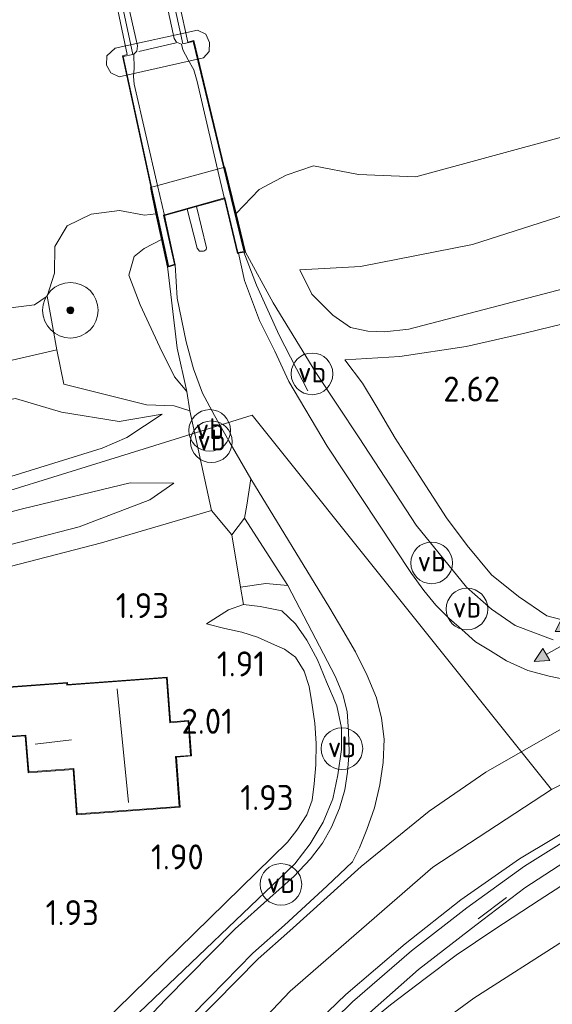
# Model space of a CAD drawing. Extents: x 130905 to 137824, y 412333 to 417928.
# Tile 36 of 256: x 131965 to 132003, y 413211 to 413282. Entities that reach past the tile are written whole.
import ezdxf
from ezdxf.enums import TextEntityAlignment as Align

# ---------------------------------------------------------------- set-up
doc = ezdxf.new("R2010")
doc.units = 0
for name, color, linetype, lineweight in [('B-ME-BV-LEUNING-G', 210, 'BV-LEUNING', 18), ('B-ME-GR-BOOM-S', 90, 'Continuous', 25), ('B-ME-GR-GRAS-GV', 60, 'Continuous', 13), ('B-ME-GR-MOERAS-GV', 120, 'Continuous', 13), ('B-ME-GW-OPHOGING_KRUIN-G', 90, 'Continuous', 18), ('B-ME-GW-TALUD_KRUIN-G', 90, 'Continuous', 18), ('B-ME-GW-TALUD_TEEN-G', 90, 'Continuous', 18), ('B-ME-IE-MEUBILAIR_WEGMEUBILAIR-G', 7, 'Continuous', 18), ('B-ME-IE-MEUBILAIR_WEGMEUBILAIR-S', 7, 'Continuous', 25), ('B-ME-IE-MEUBILAIR_WEGMEUBILAIR_VERKEERSBORD-S', 7, 'Continuous', 25), ('B-ME-IE-TERREINAFSCHEIDING_KUNSTMATIG_HEKWERK-G', 20, 'IE-TERREINAFSCHEIDING-KUNSTMATIG', 18), ('B-ME-KG-KADASTRAAL_DAKRAND-G', 170, 'Continuous', 18), ('B-ME-KG-KADASTRAAL_NOK-G', 10, 'Continuous', 18), ('B-ME-KW-KUNSTWERK_BRUG-GV', 170, 'Continuous', 18), ('B-ME-KW-KUNSTWERK_LANDHOOFD-GV', 170, 'Continuous', 18), ('B-ME-KW-KUNSTWERK_PIJLER-GV', 170, 'Continuous', 18), ('B-ME-KW-VOEGOVERGANG-G', 170, 'Continuous', 18), ('B-ME-OB-OEVERVOORZIENING-G', 7, 'Continuous', 18), ('B-ME-OG-BEBOUWING_WONINGBOUW-GV', 7, 'Continuous', 18), ('B-ME-OG-TERREIN_GROEN_TUIN-GV', 7, 'Continuous', 18), ('B-ME-OG-WATER_KANAAL-GV', 120, 'Continuous', 18), ('B-ME-VH-VERHARDING_ASFALT-GV', 252, 'Continuous', 18), ('B-ME-VH-VERHARDING_STRAATBAKSTEEN-GV', 252, 'Continuous', 18), ('B-ME-VH-VERHARDING_TEGEL-GV', 252, 'Continuous', 18), ('X-XX-AL-HOOGTELABEL-S', 7, 'Continuous', 25)]:
    doc.layers.add(name, color=color, linetype=linetype, lineweight=lineweight)
doc.styles.add('NLCS-ISO', font='NLCS-ISO.ttf')
doc.styles.add('NLCS-ISO-ANNOTATIVE-T18', font='NLCS-ISO.ttf', dxfattribs={"height": 1.8})
doc.linetypes.add('BV-LEUNING', pattern='A,1,[69,NLCS.SHX,S=0.2,R=0,X=0,Y=0],1', length=2)
doc.linetypes.add('IE-TERREINAFSCHEIDING-KUNSTMATIG', pattern='A,4,[82,NLCS.SHX,S=0.75,R=90,X=0,Y=0],4,-2', length=10)

# ---------------------------------------------------------------- blocks, each defined once
blk = doc.blocks.new('SAL-HOOGTELABEL-SO')
at = {"color": 0, "linetype": 'ByBlock', "lineweight": -2, "style": 'NLCS-ISO-ANNOTATIVE-T18'}
blk.add_attdef('HOOGTE', text='', height=1.8, dxfattribs=at).set_placement((2.788, 0), align=Align.RIGHT)
blk = doc.blocks.new('SGR-BOOM_01-SO')
at = {"linetype": 'ByBlock', "lineweight": 18}
h = blk.add_hatch(color=0, dxfattribs=at)
h.dxf.hatch_style = 1
edge = h.paths.add_edge_path()
edge.add_arc((0, 0), 0.25, 0, 360)
at = {"color": 0, "linetype": 'ByBlock', "lineweight": 18}
for radius in [2, 0.25]:
    blk.add_circle((0, 0), radius, dxfattribs=at)
blk = doc.blocks.new('SIE-WEG_VERKEERSBORD_WEGWIJZER-SO')
at = {"linetype": 'ByBlock', "lineweight": 18}
h = blk.add_hatch(color=0, dxfattribs=at)
h.dxf.hatch_style = 1
h.paths.add_polyline_path([(0.5, 1), (0, 2), (-0.5, 1)])
h = blk.add_hatch(color=0, dxfattribs=at)
h.dxf.hatch_style = 1
h.paths.add_polyline_path([(-1.384, -0.222), (-2, -1.155), (-0.884, -1.088)])
h = blk.add_hatch(color=0, dxfattribs=at)
h.dxf.hatch_style = 1
h.paths.add_polyline_path([(1.384, -0.222), (2, -1.155), (0.884, -1.088)])
at = {"color": 0, "linetype": 'ByBlock', "lineweight": 18}
for points in [[(0.5, 1), (0, 2), (-0.5, 1)], [(-1.384, -0.222), (-2, -1.155), (-0.884, -1.088)], [(1.384, -0.222), (2, -1.155), (0.884, -1.088)]]:
    blk.add_lwpolyline(points, close=True, dxfattribs=at)
for points in [[(0, 1), (0, 0)], [(-1.134, -0.655), (0, 0)], [(1.134, -0.655), (0, 0)]]:
    blk.add_lwpolyline(points, dxfattribs=at)
blk = doc.blocks.new('SIE-WEG_PAAL_VERKEERSBORD-SO')
at = {"color": 0, "linetype": 'ByBlock', "lineweight": 18}
blk.add_circle((0, 0), 1.5, dxfattribs=at)
at = {"color": 0, "linetype": 'ByBlock', "lineweight": 18, "style": 'NLCS-ISO'}
blk.add_text('vb', height=1.5, dxfattribs=at).set_placement((0, 0.132), align=Align.MIDDLE_CENTER)

msp = doc.modelspace()

# ---------------------------------------------------------------- linework, layer by layer
at = {"layer": 'B-ME-BV-LEUNING-G'}
for points in [[(131981.237, 413265.567, 3.198), (131977.599, 413280.65, 3.558), (131976.85, 413280.474, 3.283), (131974.877, 413289.45, 3.649), (131976.892, 413289.828, 3.636), (131976.712, 413290.86, 3.546), (131976.64, 413290.949, 3.546), (131975.801, 413291.693, 3.546), (131975.16, 413293.006, 3.472), (131975.074, 413293.195, 3.423), (131972.294, 413304.753, 3.116)], [(131967.263, 413303.736, 3.116), (131969.336, 413294.047, 3.361), (131969.792, 413291.916, 3.414), (131969.867, 413291.266, 3.432), (131969.696, 413290.525, 3.462), (131969.347, 413289.627, 3.58), (131969.305, 413289.435, 3.612), (131969.497, 413288.283, 3.64), (131971.298, 413288.64, 3.509), (131971.927, 413285.909, 3.628), (131973.254, 413279.718, 3.69), (131972.562, 413279.577, 3.702), (131975.828, 413264.519, 3.294)]]:
    msp.add_polyline3d(points, dxfattribs=at)
at = {"layer": 'B-ME-GR-GRAS-GV'}
for points in [[(132003.522, 413237.562, 3.269), (132000.774, 413238.589, 3.208), (131999.092, 413239.772, 2.967), (131997.278, 413241.363, 3.115), (131993.658, 413245.827, 2.994), (131989.561, 413252.117, 3.143), (131986.433, 413256.811, 3.144), (131983.364, 413261.826, 2.952), (131981.36, 413265.486, 3.254), (131980.697, 413268.27, 0.7), (131982.35, 413269.99, 0.7), (131984.287, 413271.017, 0.7), (131986.273, 413271.701, 0.7), (131989.504, 413271.059, 0.7), (131993.635, 413270.898, 0.7), (132004.385, 413273.833, 0.7)], [(132017.666, 413272.409, 1.746), (131997.707, 413266.032, 1.646), (131989.637, 413264.435, 1.714), (131985.273, 413264.206, 2.064), (131986.153, 413262.456, 2.059), (131987.655, 413260.947, 2.022), (131988.922, 413260.062, 2.042), (131990.167, 413259.791, 2.096), (131991.37, 413259.742, 2.067), (131993.135, 413259.945, 1.926), (132016.755, 413266.103, 1.764)], [(132004.385, 413234.719, 3.177), (132003.224, 413234.962, 3.131), (132001.69, 413235.349, 3.121), (132000.167, 413236.067, 3.096), (131999.009, 413236.785, 3.129), (131997.934, 413237.432, 3.07), (131996.945, 413238.317, 3.09), (131996.014, 413239.121, 3.066), (131995.083, 413240.07, 3.099), (131994.216, 413241.115, 3.049), (131993.321, 413242.344, 3.134), (131987.244, 413251.511, 3.06), (131984.488, 413256.162, 3.018), (131983.468, 413258.357, 2.99), (131982.366, 413260.554, 3.072), (131981.285, 413263.444, 3.1), (131980.866, 413265.401, 3.196), (131981.25, 413265.467, 3.198), (131981.36, 413265.486, 3.254), (131983.364, 413261.826, 2.952), (131986.433, 413256.811, 3.144), (131989.561, 413252.117, 3.143), (131993.658, 413245.827, 2.994), (131997.278, 413241.363, 3.115), (131999.092, 413239.772, 2.967), (132000.774, 413238.589, 3.208), (132003.522, 413237.562, 3.269)], [(132016.262, 413263.255, 2.644), (132001.47, 413259.651, 2.638), (131997.256, 413258.687, 2.484), (131992.476, 413257.956, 2.471), (131988.527, 413257.729, 2.509), (131989.786, 413256.037, 2.65), (131990.781, 413254.416, 2.523), (131992.154, 413252.091, 2.628), (131993.657, 413249.727, 2.594), (131995.848, 413246.344, 2.673), (131997.337, 413244.363, 2.545), (131999.076, 413242.257, 2.59), (132001.019, 413240.697, 2.63), (132003.067, 413239.308, 2.69), (132005.074, 413238.776, 2.769)], [(131884.415, 413240.024, 0.969), (131907.885, 413245.209, 1.027), (131915.395, 413246.842, 1.028), (131929.37, 413249.882, 1.029), (131958.942, 413256.397, 0.937), (131967.777, 413258.447, 0.975), (131968.284, 413255.973, 1.058), (131974.249, 413254.498, 2.216), (131976.232, 413254.425, 3.241), (131977.349, 413254.045, 3.32), (131978.91, 413246.888, 2.806), (131971.001, 413244.553, 2.498), (131963.096, 413242.518, 2.206), (131954.416, 413240.315, 2.158), (131954.561, 413239.708, 2.158), (131955.002, 413236.276, 2.094), (131951.055, 413235.817, 2.062), (131943.188, 413234.713, 1.624), (131925.422, 413231.599, 1.331), (131895.149, 413225.693, 1.448)], [(131893.468, 413239.813, 1.201), (131917.275, 413244.635, 1.176), (131939.309, 413249.157, 1.376), (131957.713, 413253.491, 1.438), (131964.802, 413254.943, 1.251), (131968.107, 413253.966, 1.526), (131972.262, 413253.276, 2.088), (131975.363, 413253.807, 2.788), (131972.828, 413252.134, 2.801), (131971.044, 413251.378, 2.901), (131963.042, 413248.887, 2.851), (131937.234, 413243.199, 3.057), (131909.894, 413237.377, 3.172), (131879.68, 413231.477, 3.165)], [(131879.68, 413231.477, 3.165), (131909.894, 413237.377, 3.172), (131937.234, 413243.199, 3.057), (131963.042, 413248.887, 2.851), (131971.044, 413251.378, 2.901), (131972.828, 413252.134, 2.801), (131975.363, 413253.807, 2.788), (131972.262, 413253.276, 2.088), (131968.107, 413253.966, 1.526), (131964.802, 413254.943, 1.251), (131957.713, 413253.491, 1.438), (131939.309, 413249.157, 1.376), (131917.275, 413244.635, 1.176), (131893.468, 413239.813, 1.201)], [(131886.81, 413227.889, 1.523), (131915.357, 413233.517, 1.65), (131932.776, 413237.16, 1.737), (131944.938, 413239.709, 1.834), (131951.571, 413241.356, 1.959), (131953.163, 413241.744, 2.019), (131955.838, 413242.314, 2.11), (131957.93, 413242.788, 2.129), (131962.311, 413243.89, 2.312), (131969.397, 413245.708, 2.375), (131974.48, 413247.651, 2.587), (131976.195, 413248.854, 2.912), (131973.063, 413248.877, 2.894), (131965.307, 413246.989, 2.982), (131954.053, 413244.1, 3.002), (131941.456, 413242.098, 3.059), (131927.603, 413239.336, 3.24), (131915.414, 413236.518, 3.406), (131899.956, 413233.579, 3.384)], [(131899.956, 413233.579, 3.384), (131915.414, 413236.518, 3.406), (131927.603, 413239.336, 3.24), (131941.456, 413242.098, 3.059), (131954.053, 413244.1, 3.002), (131965.307, 413246.989, 2.982), (131973.063, 413248.877, 2.894), (131976.195, 413248.854, 2.912), (131974.48, 413247.651, 2.587), (131969.397, 413245.708, 2.375), (131962.311, 413243.89, 2.312), (131957.93, 413242.788, 2.129), (131955.838, 413242.314, 2.11), (131953.163, 413241.744, 2.019), (131951.571, 413241.356, 1.959), (131944.938, 413239.709, 1.834), (131932.776, 413237.16, 1.737), (131915.357, 413233.517, 1.65), (131886.81, 413227.889, 1.523)], [(131973.702, 413210.741, 2.615), (131984.915, 413221.45, 2.819), (131986.019, 413222.877, 2.825), (131986.964, 413224.453, 2.862), (131987.647, 413226.128, 2.851), (131988.009, 413227.84, 2.91), (131988.275, 413229.668, 2.905), (131988.274, 413231.231, 2.901), (131987.932, 413232.827, 2.928), (131987.198, 413234.555, 2.958), (131986.541, 413236.12, 3.002), (131985.794, 413237.551, 2.918), (131984.978, 413238.73, 2.922), (131983.991, 413239.654, 2.821), (131982.431, 413239.963, 2.709), (131981.213, 413240.104, 2.627), (131980.996, 413241.363, 2.658), (131982.823, 413241.627, 2.79), (131984.419, 413241.482, 2.966), (131986.144, 413238.16, 3.021), (131987.823, 413234.952, 3.039), (131988.364, 413233.635, 3.039), (131988.682, 413232.411, 3.039), (131988.791, 413230.975, 3.037), (131988.826, 413229.501, 3.021), (131988.7, 413228.043, 3.009), (131988.523, 413226.776, 2.993), (131988.128, 413225.439, 2.945), (131987.567, 413224.073, 2.929), (131986.912, 413222.925, 2.887), (131986.049, 413221.8, 2.847), (131984.843, 413220.523, 2.825), (131983.147, 413219.016, 2.817), (131980.626, 413216.754, 2.763), (131975.621, 413211.688, 2.645), (131969.592, 413205.34, 2.443)], [(131970.981, 413209.864, 1.797), (131984.399, 413223.002, 1.849), (131985.07, 413223.862, 1.851), (131985.792, 413224.979, 1.851), (131986.179, 413226.014, 1.851), (131986.323, 413227.19, 1.851), (131986.443, 413228.578, 1.851), (131986.459, 413230.095, 1.851), (131986.354, 413231.577, 1.853), (131986.155, 413233.045, 1.851), (131985.948, 413234.21, 1.851), (131985.595, 413235.321, 1.853), (131984.974, 413236.319, 1.853), (131984.169, 413236.892, 1.887), (131983.232, 413237.316, 1.963), (131982.228, 413237.769, 2.065), (131981.096, 413238.119, 2.121), (131979.886, 413238.384, 2.111), (131978.567, 413238.73, 2.073), (131980.136, 413239.721, 2.45), (131981.213, 413240.104, 2.627), (131982.431, 413239.963, 2.709), (131983.991, 413239.654, 2.821), (131984.978, 413238.73, 2.922), (131985.794, 413237.551, 2.918), (131986.541, 413236.12, 3.002), (131987.198, 413234.555, 2.958), (131987.932, 413232.827, 2.928), (131988.274, 413231.231, 2.901), (131988.275, 413229.668, 2.905), (131988.009, 413227.84, 2.91), (131987.647, 413226.128, 2.851), (131986.964, 413224.453, 2.862), (131986.019, 413222.877, 2.825), (131984.915, 413221.45, 2.819), (131973.702, 413210.741, 2.615)]]:
    msp.add_polyline3d(points, dxfattribs=at)
for points in [[(131993.135, 413259.945, 1.926), (131991.37, 413259.742, 2.067), (131990.167, 413259.791, 2.096), (131988.922, 413260.062, 2.042), (131987.655, 413260.947, 2.022), (131986.153, 413262.456, 2.059), (131985.273, 413264.206, 2.064), (131989.637, 413264.435, 1.714), (131997.707, 413266.032, 1.646), (132017.666, 413272.409, 1.746), (132016.755, 413266.103, 1.764)], [(131972.282, 413268.474, 0.7), (131974.097, 413268.148, 0.7), (131974.913, 413268.227, 0.7), (131975.317, 413266.383, 1.617), (131974.069, 413265.74, 1.617), (131973.349, 413265.175, 1.617), (131972.976, 413263.816, 1.617), (131973.781, 413261.689, 1.779), (131975.191, 413258.636, 2.017), (131976.247, 413256.514, 2.517), (131977.14, 413255.437, 3.317), (131977.349, 413254.045, 3.32), (131976.232, 413254.425, 3.241), (131974.249, 413254.498, 2.216), (131968.284, 413255.973, 1.058), (131967.777, 413258.447, 0.975), (131967.086, 413262.304, 0.7), (131967.624, 413263.966, 0.7), (131967.645, 413265.89, 0.7), (131968.521, 413267.374, 0.7), (131970.26, 413268.223, 0.7)], [(131976.458, 413258.567, 3.369), (131977.14, 413255.437, 3.317), (131976.247, 413256.514, 2.517), (131975.191, 413258.636, 2.017), (131973.781, 413261.689, 1.779), (131972.976, 413263.816, 1.617), (131973.349, 413265.175, 1.617), (131974.069, 413265.74, 1.617), (131975.317, 413266.383, 1.617), (131975.754, 413264.389, 3.294), (131975.783, 413264.264, 3.279)], [(131981.283, 413246.32, 2.814), (131980.38, 413245.124, 2.638), (131978.91, 413246.888, 2.806), (131977.349, 413254.045, 3.32), (131977.14, 413255.437, 3.317), (131976.458, 413258.567, 3.369), (131975.783, 413264.264, 3.279), (131975.754, 413264.389, 3.294), (131976.312, 413264.576, 3.284), (131976.445, 413262.161, 3.23), (131977.102, 413259.011, 3.214), (131977.628, 413257.088, 3.21), (131978.263, 413255.318, 3.214), (131979.125, 413253.712, 3.222), (131980.176, 413251.899, 3.226), (131981.747, 413249.149, 3.113), (131981.466, 413247.256, 2.951)], [(132006.952, 413239.102, 2.748), (132005.074, 413238.776, 2.769), (132003.067, 413239.308, 2.69), (132001.019, 413240.697, 2.63), (131999.076, 413242.257, 2.59), (131997.337, 413244.363, 2.545), (131995.848, 413246.344, 2.673), (131993.657, 413249.727, 2.594), (131992.154, 413252.091, 2.628), (131990.781, 413254.416, 2.523), (131989.786, 413256.037, 2.65), (131988.527, 413257.729, 2.509), (131992.476, 413257.956, 2.471), (131997.256, 413258.687, 2.484), (132001.47, 413259.651, 2.638), (132016.262, 413263.255, 2.644), (132012.801, 413240.312, 2.855), (132009.082, 413239.602, 2.757)], [(131979.682, 413200.474, 2.604), (131977.882, 413200.086, 2.501), (131980.952, 413203.507, 2.578), (131985.289, 413207.797, 2.603), (131989.078, 413211.519, 2.728), (131993.312, 413215.169, 2.778), (131997.294, 413218.279, 2.879), (132001.457, 413221.277, 3.052), (132006.264, 413224.273, 3.103), (132010.654, 413226.553, 3.23), (132010.443, 413224.897, 3.328), (132007.777, 413223.411, 3.352), (132004.367, 413221.59, 3.33), (132001.488, 413219.714, 3.294), (131997.942, 413217.02, 3.19), (131993.83, 413213.824, 2.97), (131988.412, 413209.057, 2.822), (131984.018, 413204.932, 2.764), (131981.032, 413201.862, 2.649)], [(131985.536, 413205.683, 2.716), (131981.366, 413201.646, 2.632), (131981.032, 413201.862, 2.649), (131984.018, 413204.932, 2.764), (131988.412, 413209.057, 2.822), (131993.83, 413213.824, 2.97), (131997.942, 413217.02, 3.19), (132001.488, 413219.714, 3.294), (132004.367, 413221.59, 3.33), (132007.777, 413223.411, 3.352), (132010.443, 413224.897, 3.328), (132010.183, 413223.486, 3.186), (132006.039, 413221.11, 3.12), (132002.512, 413218.835, 3.09), (131999.33, 413216.733, 3.026), (131996.546, 413214.871, 2.952), (131994.295, 413213.188, 2.876), (131991.812, 413211.295, 2.786), (131989.951, 413209.782, 2.756), (131987.773, 413207.904, 2.74)], [(131985.753, 413201.744, 1.654), (131982.084, 413200.991, 2.368), (131981.366, 413201.646, 2.632), (131985.536, 413205.683, 2.716), (131987.773, 413207.904, 2.74), (131989.951, 413209.782, 2.756), (131991.812, 413211.295, 2.786), (131994.295, 413213.188, 2.876), (131996.546, 413214.871, 2.952), (131999.33, 413216.733, 3.026), (132002.512, 413218.835, 3.09), (132006.039, 413221.11, 3.12), (132010.183, 413223.486, 3.186), (132009.541, 413218.791, 1.573), (132004.256, 413215.908, 1.598), (131997.8, 413211.768, 1.648), (131992.211, 413207.656, 1.648), (131988.521, 413204.591, 1.711)], [(131993.49, 413203.448, 1.554), (131985.753, 413201.744, 1.654), (131988.521, 413204.591, 1.711), (131992.211, 413207.656, 1.648), (131997.8, 413211.768, 1.648), (132004.256, 413215.908, 1.598), (132009.541, 413218.791, 1.573), (132007.417, 413205.407, 1.528)]]:
    msp.add_polyline3d(points, close=True, dxfattribs=at)
at = {"layer": 'B-ME-GR-MOERAS-GV'}
msp.add_polyline3d([(131967.086, 413262.304, 0.7), (131967.777, 413258.447, 0.975), (131958.942, 413256.397, 0.937), (131929.37, 413249.882, 1.029), (131915.395, 413246.842, 1.028), (131915.332, 413248.708, 0.7), (131918.064, 413249.66, 0.7), (131921.491, 413251.109, 0.7), (131923.688, 413252.062, 0.7), (131926.82, 413253.062, 0.7), (131931.017, 413253.833, 0.7), (131945.293, 413256.576, 0.7), (131948.083, 413257.526, 0.7), (131950.077, 413258.609, 0.7), (131951.654, 413259.325, 0.7), (131953.363, 413259.879, 0.7), (131954.761, 413259.722, 0.7), (131959.986, 413260.229, 0.7), (131961.528, 413261.102, 0.7), (131966.161, 413261.698, 0.7)], close=True, dxfattribs=at)
at = {"layer": 'B-ME-GW-OPHOGING_KRUIN-G'}
for points in [[(132003.399, 413226.785, 3.303), (131981.845, 413253.751, 3.226), (131972.994, 413250.98, 3.178), (131958.869, 413246.621, 2.91), (131937.079, 413242.184, 3.162), (131915.106, 413237.457, 3.269), (131890.132, 413232.511, 3.278), (131860.26, 413226.506, 3.163), (131825.322, 413219.495, 3.212), (131802.252, 413215.004, 3.204), (131794.159, 413212.8, 3.332), (131756.312, 413207.868, 2.614), (131719.818, 413201.558, 2.614), (131684.307, 413195.965, 2.572), (131653.877, 413191.629, 2.556)], [(131971.79, 413198.774, 2.508), (131984.574, 413212.272, 2.793), (131994.859, 413221.198, 3.105), (132003.399, 413226.785, 3.303), (132011.263, 413230.791, 3.467)]]:
    msp.add_polyline3d(points, dxfattribs=at)
at = {"layer": 'B-ME-GW-TALUD_KRUIN-G'}
for points in [[(132017.666, 413272.409, 1.746), (131997.707, 413266.032, 1.646), (131989.637, 413264.435, 1.714), (131985.273, 413264.206, 2.064)], [(131981.36, 413265.486, 3.254), (131983.364, 413261.826, 2.952), (131986.433, 413256.811, 3.144), (131989.561, 413252.117, 3.143), (131993.658, 413245.827, 2.994), (131997.278, 413241.363, 3.115), (131999.092, 413239.772, 2.967), (132000.774, 413238.589, 3.208), (132003.522, 413237.562, 3.269)], [(131977.14, 413255.437, 3.317), (131976.458, 413258.567, 3.369), (131975.783, 413264.264, 3.279), (131975.754, 413264.389, 3.294)], [(132016.262, 413263.255, 2.644), (132001.47, 413259.651, 2.638), (131997.256, 413258.687, 2.484), (131992.476, 413257.956, 2.471), (131988.527, 413257.729, 2.509)], [(131975.363, 413253.807, 2.788), (131972.828, 413252.134, 2.801), (131971.044, 413251.378, 2.901), (131963.042, 413248.887, 2.851), (131937.234, 413243.199, 3.057), (131909.894, 413237.377, 3.172), (131879.68, 413231.477, 3.165), (131844.701, 413224.165, 3.104), (131821.412, 413219.653, 3.069), (131802.171, 413215.984, 3.037), (131796.285, 413214.533, 2.983), (131788.7, 413213.319, 3.055), (131780.596, 413212.635, 2.673), (131768.154, 413211.09, 2.563), (131737.487, 413205.816, 2.561), (131706.299, 413200.689, 2.563), (131680.675, 413196.997, 2.567), (131654.015, 413192.763, 2.555)], [(131797.701, 413212.597, 3.26), (131800.327, 413213.778, 3.26), (131802.336, 413214.201, 3.047), (131825.622, 413218.644, 3.076), (131854.849, 413224.583, 3.328), (131881.392, 413229.954, 3.346), (131899.956, 413233.579, 3.384), (131915.414, 413236.518, 3.406), (131927.603, 413239.336, 3.24), (131941.456, 413242.098, 3.059), (131954.053, 413244.1, 3.002), (131965.307, 413246.989, 2.982), (131973.063, 413248.877, 2.894), (131976.195, 413248.854, 2.912)], [(131978.567, 413238.73, 2.073), (131980.136, 413239.721, 2.45), (131981.213, 413240.104, 2.627), (131982.431, 413239.963, 2.709), (131983.991, 413239.654, 2.821), (131984.978, 413238.73, 2.922), (131985.794, 413237.551, 2.918), (131986.541, 413236.12, 3.002), (131987.198, 413234.555, 2.958), (131987.932, 413232.827, 2.928), (131988.274, 413231.231, 2.901), (131988.275, 413229.668, 2.905), (131988.009, 413227.84, 2.91), (131987.647, 413226.128, 2.851), (131986.964, 413224.453, 2.862), (131986.019, 413222.877, 2.825), (131984.915, 413221.45, 2.819), (131973.702, 413210.741, 2.615)], [(132010.183, 413223.486, 3.186), (132006.039, 413221.11, 3.12), (132002.512, 413218.835, 3.09), (131999.33, 413216.733, 3.026), (131996.546, 413214.871, 2.952), (131994.295, 413213.188, 2.876), (131991.812, 413211.295, 2.786), (131989.951, 413209.782, 2.756), (131987.773, 413207.904, 2.74), (131985.536, 413205.683, 2.716), (131981.366, 413201.646, 2.632), (131980.422, 413200.633, 2.604)]]:
    msp.add_polyline3d(points, dxfattribs=at)
at = {"layer": 'B-ME-GW-TALUD_TEEN-G'}
for points in [[(131975.317, 413266.383, 1.617), (131974.069, 413265.74, 1.617), (131973.349, 413265.175, 1.617), (131972.976, 413263.816, 1.617), (131973.781, 413261.689, 1.779), (131975.191, 413258.636, 2.017), (131976.247, 413256.514, 2.517), (131977.14, 413255.437, 3.317)], [(131985.273, 413264.206, 2.064), (131986.153, 413262.456, 2.059), (131987.655, 413260.947, 2.022), (131988.922, 413260.062, 2.042), (131990.167, 413259.791, 2.096), (131991.37, 413259.742, 2.067), (131993.135, 413259.945, 1.926), (132016.755, 413266.103, 1.764)], [(132012.801, 413240.312, 2.855), (132009.082, 413239.602, 2.757), (132006.952, 413239.102, 2.748), (132005.074, 413238.776, 2.769), (132003.067, 413239.308, 2.69), (132001.019, 413240.697, 2.63), (131999.076, 413242.257, 2.59), (131997.337, 413244.363, 2.545), (131995.848, 413246.344, 2.673), (131993.657, 413249.727, 2.594), (131992.154, 413252.091, 2.628), (131990.781, 413254.416, 2.523), (131989.786, 413256.037, 2.65), (131988.527, 413257.729, 2.509)], [(131975.363, 413253.807, 2.788), (131972.262, 413253.276, 2.088), (131968.107, 413253.966, 1.526), (131964.802, 413254.943, 1.251), (131957.713, 413253.491, 1.438), (131939.309, 413249.157, 1.376), (131917.275, 413244.635, 1.176), (131893.468, 413239.813, 1.201), (131867.997, 413234.46, 1.251), (131842.769, 413229.306, 1.238), (131815.07, 413223.777, 1.263), (131799.846, 413221.42, 1.338), (131797.915, 413221.462, 1.263), (131795.632, 413222.302, 1.113), (131793.032, 413223.696, 0.7)], [(131976.195, 413248.854, 2.912), (131974.48, 413247.651, 2.587), (131969.397, 413245.708, 2.375), (131962.311, 413243.89, 2.312), (131957.93, 413242.788, 2.129)], [(131970.981, 413209.864, 1.797), (131984.399, 413223.002, 1.849), (131985.07, 413223.862, 1.851), (131985.792, 413224.979, 1.851), (131986.179, 413226.014, 1.851), (131986.323, 413227.19, 1.851), (131986.443, 413228.578, 1.851), (131986.459, 413230.095, 1.851), (131986.354, 413231.577, 1.853), (131986.155, 413233.045, 1.851), (131985.948, 413234.21, 1.851), (131985.595, 413235.321, 1.853), (131984.974, 413236.319, 1.853), (131984.169, 413236.892, 1.887), (131983.232, 413237.316, 1.963), (131982.228, 413237.769, 2.065), (131981.096, 413238.119, 2.121), (131979.886, 413238.384, 2.111), (131978.567, 413238.73, 2.073)], [(131985.753, 413201.744, 1.654), (131988.521, 413204.591, 1.711), (131992.211, 413207.656, 1.648), (131997.8, 413211.768, 1.648), (132004.256, 413215.908, 1.598), (132009.541, 413218.791, 1.573)]]:
    msp.add_polyline3d(points, dxfattribs=at)
at = {"layer": 'B-ME-IE-MEUBILAIR_WEGMEUBILAIR-G'}
msp.add_polyline3d([(132000.165, 413219.011, 2.922), (131998.118, 413217.493, 2.926)], dxfattribs=at)
at = {"layer": 'B-ME-IE-TERREINAFSCHEIDING_KUNSTMATIG_HEKWERK-G'}
for points in [[(131985.844, 413255.488, 3.328), (131983.783, 413259.507, 3.324), (131982.168, 413263.106, 3.316), (131981.25, 413265.467, 3.198)], [(131663.66, 413200.245, 1.595), (131678.706, 413202.363, 1.315), (131699.68, 413205.576, 1.121), (131716.481, 413208.401, 1.085), (131736.419, 413211.766, 1.095), (131756.629, 413215.268, 1.101), (131777.153, 413219.111, 1.109), (131792.657, 413222.046, 1.027), (131793.032, 413223.696, 0.7), (131793.056, 413225.13, 0.7), (131793.252, 413227.307, 0.7), (131796.092, 413227.902, 0.7), (131797.66, 413224.693, 0.7), (131797.693, 413224.631, 0.73), (131798.849, 413223.055, 1.229), (131817.666, 413226.788, 1.05), (131836.38, 413230.535, 1.066), (131860.777, 413235.431, 0.996), (131884.415, 413240.024, 0.969), (131907.885, 413245.209, 1.027), (131915.395, 413246.842, 1.028), (131929.37, 413249.882, 1.029), (131958.942, 413256.397, 0.937), (131967.777, 413258.447, 0.975)], [(131977.349, 413254.045, 3.32), (131976.232, 413254.425, 3.241), (131974.249, 413254.498, 2.216), (131968.284, 413255.973, 1.058), (131967.777, 413258.447, 0.975)], [(131977.349, 413254.045, 3.32), (131977.14, 413255.437, 3.317)], [(131977.349, 413254.045, 3.32), (131978.91, 413246.888, 2.806), (131971.001, 413244.553, 2.498), (131963.096, 413242.518, 2.206), (131954.416, 413240.315, 2.158), (131950.026, 413239.757, 2.037), (131944.996, 413239.286, 1.909)], [(131979.682, 413200.474, 2.604), (131981.032, 413201.862, 2.649), (131984.018, 413204.932, 2.764), (131988.412, 413209.057, 2.822), (131993.83, 413213.824, 2.97), (131997.942, 413217.02, 3.19), (132001.488, 413219.714, 3.294), (132004.367, 413221.59, 3.33), (132007.777, 413223.411, 3.352), (132010.443, 413224.897, 3.328)]]:
    msp.add_polyline3d(points, dxfattribs=at)
at = {"layer": 'B-ME-KG-KADASTRAAL_DAKRAND-G'}
msp.add_polyline3d([(131975.916, 413231.602, 6.212), (131977.237, 413231.702, 4.412), (131977.418, 413229.252, 4.338), (131976.334, 413229.172, 6.162), (131976.6, 413225.579, 6.112), (131969.255, 413225.034, 6.075), (131969.014, 413228.299, 6.312), (131965.754, 413228.064, 4.7), (131965.554, 413230.713, 5.525), (131961.829, 413230.437, 6.462), (131962.016, 413227.911, 6.538), (131957.164, 413227.548, 6.45), (131956.729, 413233.408, 6.45), (131961.41, 413233.753, 6.588), (131961.398, 413233.915, 4.737), (131968.493, 413234.441, 4.775), (131968.504, 413234.295, 6.425), (131975.675, 413234.826, 6.425)], close=True, dxfattribs=at)
at = {"layer": 'B-ME-KG-KADASTRAAL_NOK-G'}
for points in [[(131972.949, 413225.866, 9.173), (131972.133, 413234.053, 9.169)], [(131968.836, 413230.376, 6.021), (131966.212, 413230.062, 6.021)]]:
    msp.add_polyline3d(points, dxfattribs=at)
at = {"layer": 'B-ME-KW-KUNSTWERK_BRUG-GV'}
msp.add_polyline3d([(131976.008, 413286.087, 3.528), (131977.219, 413280.607, 3.558), (131977.636, 413280.711, 3.558), (131981.298, 413265.526, 3.198), (131980.821, 413265.444, 3.196), (131979.883, 413269.379, 3.198), (131975.471, 413268.153, 3.2), (131976.253, 413264.609, 3.284), (131975.791, 413264.454, 3.294), (131972.503, 413279.613, 3.702), (131972.852, 413279.705, 3.702), (131971.568, 413285.781, 3.628)], dxfattribs=at)
at = {"layer": 'B-ME-KW-KUNSTWERK_LANDHOOFD-GV'}
msp.add_polyline3d([(131979.889, 413271.589, 0.7), (131980.697, 413268.27, 0.7), (131981.36, 413265.486, 3.254), (131981.25, 413265.467, 3.198), (131980.866, 413265.401, 3.196), (131980.783, 413265.387, 3.196), (131979.847, 413269.317, 3.198), (131977.846, 413268.761, 3.199), (131977.177, 413268.575, 3.199), (131975.53, 413268.118, 3.2), (131976.312, 413264.576, 3.284), (131975.754, 413264.389, 3.294), (131975.317, 413266.383, 1.617), (131974.913, 413268.227, 0.7), (131974.524, 413270.128, 0.7)], close=True, dxfattribs=at)
at = {"layer": 'B-ME-KW-KUNSTWERK_PIJLER-GV'}
msp.add_polyline3d([(131978.339, 413279.478, 0.7), (131972.272, 413278.099, 0.7), (131971.669, 413278.38, 0.7), (131971.369, 413278.951, 0.7), (131971.372, 413279.612, 0.7), (131971.971, 413280.172, 0.7), (131977.907, 413281.46, 0.7), (131978.514, 413281.178, 0.7), (131978.763, 413280.582, 0.7), (131978.76, 413279.93, 0.7)], close=True, dxfattribs=at)
at = {"layer": 'B-ME-KW-VOEGOVERGANG-G'}
for points in [[(131973.674, 413279.926, 3.387), (131976.371, 413280.554, 3.374)], [(131979.847, 413269.317, 3.198), (131977.846, 413268.761, 3.199), (131977.177, 413268.575, 3.199), (131975.53, 413268.118, 3.2)]]:
    msp.add_polyline3d(points, dxfattribs=at)
at = {"layer": 'B-ME-OB-OEVERVOORZIENING-G'}
msp.add_polyline3d([(131972.272, 413278.099, 0.7), (131971.669, 413278.38, 0.7), (131971.369, 413278.951, 0.7), (131971.372, 413279.612, 0.7), (131971.971, 413280.172, 0.7), (131977.907, 413281.46, 0.7), (131978.514, 413281.178, 0.7), (131978.763, 413280.582, 0.7), (131978.76, 413279.93, 0.7), (131978.339, 413279.478, 0.7)], close=True, dxfattribs=at)
msp.add_polyline3d([(132018.478, 413277.717, 0.7), (132012.216, 413276.151, 0.7), (132004.385, 413273.833, 0.7), (131993.635, 413270.898, 0.7), (131989.504, 413271.059, 0.7), (131986.273, 413271.701, 0.7), (131984.287, 413271.017, 0.7), (131982.35, 413269.99, 0.7), (131980.697, 413268.27, 0.7), (131979.889, 413271.589, 0.7), (131974.524, 413270.128, 0.7), (131974.913, 413268.227, 0.7), (131974.097, 413268.148, 0.7), (131972.282, 413268.474, 0.7), (131970.26, 413268.223, 0.7), (131968.521, 413267.374, 0.7), (131967.645, 413265.89, 0.7), (131967.624, 413263.966, 0.7), (131967.086, 413262.304, 0.7), (131966.161, 413261.698, 0.7), (131961.528, 413261.102, 0.7)], dxfattribs=at)
at = {"layer": 'B-ME-OG-BEBOUWING_WONINGBOUW-GV'}
msp.add_polyline3d([(131975.721, 413234.88, 2.1), (131975.96, 413231.656, 2.1), (131977.284, 413231.754, 2.1), (131977.472, 413229.206, 2.1), (131976.387, 413229.126, 2.1), (131976.654, 413225.532, 2.1), (131969.209, 413224.98, 2.1), (131968.967, 413228.245, 2.1), (131965.708, 413228.004, 2.1), (131965.512, 413230.66, 2.1), (131961.883, 413230.391, 2.1), (131962.07, 413227.864, 2.1), (131957.118, 413227.495, 2.1), (131956.676, 413233.454, 2.1), (131961.356, 413233.801, 2.1), (131961.344, 413233.961, 2.1), (131968.539, 413234.494, 2.1), (131968.55, 413234.348, 2.1)], close=True, dxfattribs=at)
at = {"layer": 'B-ME-OG-TERREIN_GROEN_TUIN-GV'}
msp.add_polyline3d([(131963.096, 413242.518, 2.206), (131971.001, 413244.553, 2.498), (131978.91, 413246.888, 2.806), (131980.38, 413245.124, 2.638), (131980.996, 413241.363, 2.658), (131981.213, 413240.104, 2.627), (131980.136, 413239.721, 2.45), (131978.567, 413238.73, 2.073), (131979.886, 413238.384, 2.111), (131981.096, 413238.119, 2.121), (131982.228, 413237.769, 2.065), (131983.232, 413237.316, 1.963), (131984.169, 413236.892, 1.887), (131984.974, 413236.319, 1.853), (131985.595, 413235.321, 1.853), (131985.948, 413234.21, 1.851), (131986.155, 413233.045, 1.851), (131986.354, 413231.577, 1.853), (131986.459, 413230.095, 1.851), (131986.443, 413228.578, 1.851), (131986.323, 413227.19, 1.851), (131986.179, 413226.014, 1.851), (131985.792, 413224.979, 1.851), (131985.07, 413223.862, 1.851), (131984.399, 413223.002, 1.849), (131970.981, 413209.864, 1.797)], dxfattribs=at)
msp.add_polyline3d([(131975.721, 413234.88, 2.1), (131968.55, 413234.348, 2.1), (131968.539, 413234.494, 2.1), (131961.344, 413233.961, 2.1), (131961.356, 413233.801, 2.1), (131956.676, 413233.454, 2.1), (131957.118, 413227.495, 2.1), (131962.07, 413227.864, 2.1), (131961.883, 413230.391, 2.1), (131965.512, 413230.66, 2.1), (131965.708, 413228.004, 2.1), (131968.967, 413228.245, 2.1), (131969.209, 413224.98, 2.1), (131976.654, 413225.532, 2.1), (131976.387, 413229.126, 2.1), (131977.472, 413229.206, 2.1), (131977.284, 413231.754, 2.1), (131975.96, 413231.656, 2.1)], close=True, dxfattribs=at)
at = {"layer": 'B-ME-OG-WATER_KANAAL-GV'}
msp.add_polyline3d([(132023.352, 413309.59, 0.7), (132018.478, 413277.717, 0.7), (132012.216, 413276.151, 0.7), (132004.385, 413273.833, 0.7), (131993.635, 413270.898, 0.7), (131989.504, 413271.059, 0.7), (131986.273, 413271.701, 0.7), (131984.287, 413271.017, 0.7), (131982.35, 413269.99, 0.7), (131980.697, 413268.27, 0.7), (131979.889, 413271.589, 0.7), (131974.524, 413270.128, 0.7), (131974.913, 413268.227, 0.7), (131974.097, 413268.148, 0.7), (131972.282, 413268.474, 0.7), (131970.26, 413268.223, 0.7), (131968.521, 413267.374, 0.7), (131967.645, 413265.89, 0.7), (131967.624, 413263.966, 0.7), (131967.086, 413262.304, 0.7), (131966.161, 413261.698, 0.7), (131961.528, 413261.102, 0.7)], dxfattribs=at)
msp.add_polyline3d([(131971.669, 413278.38, 0.7), (131972.272, 413278.099, 0.7), (131978.339, 413279.478, 0.7), (131978.76, 413279.93, 0.7), (131978.763, 413280.582, 0.7), (131978.514, 413281.178, 0.7), (131977.907, 413281.46, 0.7), (131971.971, 413280.172, 0.7), (131971.372, 413279.612, 0.7), (131971.369, 413278.951, 0.7)], close=True, dxfattribs=at)
at = {"layer": 'B-ME-VH-VERHARDING_ASFALT-GV'}
msp.add_polyline3d([(131974.478, 413288.968, 3.428), (131976.222, 413280.865, 3.428), (131976.405, 413280.605, 3.428), (131976.762, 413280.444, 3.44), (131976.861, 413280.052, 3.437), (131977.238, 413279.329, 3.434), (131977.65, 413278.605, 3.425), (131977.891, 413277.766, 3.401), (131979.354, 413271.443, 3.247), (131979.847, 413269.317, 3.198), (131977.846, 413268.761, 3.199), (131977.177, 413268.575, 3.199), (131975.53, 413268.118, 3.2), (131975.037, 413270.268, 3.255), (131973.354, 413277.583, 3.452), (131973.294, 413278.127, 3.455), (131973.355, 413278.72, 3.455), (131973.328, 413279.742, 3.473), (131973.553, 413279.96, 3.473), (131973.583, 413280.331, 3.47), (131971.783, 413288.307, 3.447)], dxfattribs=at)
msp.add_polyline3d([(131976.602, 413199.81, 2.482), (131966.484, 413197.631, 2.424), (131967.598, 413199.059, 2.452), (131971.061, 413202.949, 2.539), (131972.882, 413204.79, 2.56), (131976.433, 413208.652, 2.671), (131979.189, 413211.465, 2.732), (131982.272, 413214.605, 2.804), (131984.557, 413216.61, 2.83), (131989.701, 413221.242, 2.906), (131994.598, 413225.244, 3.106), (131998.674, 413228.044, 3.068), (132003.948, 413231.064, 3.243), (132009.811, 413233.748, 3.306), (132011.789, 413234.638, 3.281), (132010.771, 413227.194, 3.239), (132005.989, 413224.738, 3.102), (132001.093, 413221.807, 3.052), (131996.881, 413218.861, 2.877), (131992.857, 413215.694, 2.777), (131988.583, 413212.042, 2.727), (131984.752, 413208.347, 2.602), (131980.395, 413204.037, 2.577)], close=True, dxfattribs=at)
at = {"layer": 'B-ME-VH-VERHARDING_STRAATBAKSTEEN-GV'}
for points in [[(131976.031, 413209.034, 2.671), (131978.793, 413211.853, 2.731), (131981.891, 413215.008, 2.803), (131984.186, 413217.022, 2.829), (131987.231, 413219.838, 2.885), (131989.069, 413221.587, 2.893), (131989.569, 413222.587, 2.899), (131990.102, 413223.91, 2.949), (131990.659, 413225.463, 2.971), (131991.04, 413227.129, 3.013), (131991.276, 413228.739, 3.043), (131991.355, 413230.412, 3.081), (131991.16, 413231.927, 3.113), (131990.797, 413233.389, 3.127), (131990.122, 413234.999, 3.133), (131989.293, 413236.696, 3.141), (131988.379, 413238.261, 3.163), (131987.446, 413239.852, 3.163), (131981.747, 413249.149, 3.113), (131980.176, 413251.899, 3.226), (131979.125, 413253.712, 3.222), (131978.263, 413255.318, 3.214), (131977.628, 413257.088, 3.21), (131977.102, 413259.011, 3.214), (131976.445, 413262.161, 3.23), (131976.312, 413264.576, 3.284), (131975.53, 413268.118, 3.2), (131977.177, 413268.575, 3.199), (131977.876, 413265.773, 3.199), (131978.048, 413265.545, 3.199), (131978.348, 413265.547, 3.199), (131978.405, 413265.576, 3.199), (131978.533, 413265.662, 3.199), (131978.56, 413265.79, 3.199), (131977.846, 413268.761, 3.199), (131979.847, 413269.317, 3.198), (131980.783, 413265.387, 3.196), (131980.866, 413265.401, 3.196), (131981.285, 413263.444, 3.1), (131982.366, 413260.554, 3.072), (131983.468, 413258.357, 2.99), (131984.488, 413256.162, 3.018), (131987.244, 413251.511, 3.06), (131993.321, 413242.344, 3.134), (131994.216, 413241.115, 3.049), (131995.083, 413240.07, 3.099), (131996.014, 413239.121, 3.066), (131996.945, 413238.317, 3.09), (131997.934, 413237.432, 3.07), (131999.009, 413236.785, 3.129), (132000.167, 413236.067, 3.096), (132001.69, 413235.349, 3.121), (132003.224, 413234.962, 3.131), (132004.385, 413234.719, 3.177)], [(132003.948, 413231.064, 3.243), (131998.674, 413228.044, 3.068), (131994.598, 413225.244, 3.106), (131989.701, 413221.242, 2.906), (131984.557, 413216.61, 2.83), (131982.272, 413214.605, 2.804), (131979.189, 413211.465, 2.732), (131976.433, 413208.652, 2.671)]]:
    msp.add_polyline3d(points, dxfattribs=at)
for points in [[(131981.283, 413246.32, 2.814), (131984.419, 413241.482, 2.966), (131982.823, 413241.627, 2.79), (131980.996, 413241.363, 2.658), (131980.38, 413245.124, 2.638)], [(131977.882, 413200.086, 2.501), (131976.602, 413199.81, 2.482), (131980.395, 413204.037, 2.577), (131984.752, 413208.347, 2.602), (131988.583, 413212.042, 2.727), (131992.857, 413215.694, 2.777), (131996.881, 413218.861, 2.877), (132001.093, 413221.807, 3.052), (132005.989, 413224.738, 3.102), (132010.771, 413227.194, 3.239), (132010.654, 413226.553, 3.23), (132006.264, 413224.273, 3.103), (132001.457, 413221.277, 3.052), (131997.294, 413218.279, 2.879), (131993.312, 413215.169, 2.778), (131989.078, 413211.519, 2.728), (131985.289, 413207.797, 2.603), (131980.952, 413203.507, 2.578)]]:
    msp.add_polyline3d(points, close=True, dxfattribs=at)
at = {"layer": 'B-ME-VH-VERHARDING_TEGEL-GV'}
msp.add_polyline3d([(131978.348, 413265.547, 3.199), (131978.048, 413265.545, 3.199), (131977.876, 413265.773, 3.199), (131977.177, 413268.575, 3.199), (131977.846, 413268.761, 3.199), (131978.56, 413265.79, 3.199), (131978.533, 413265.662, 3.199), (131978.405, 413265.576, 3.199)], close=True, dxfattribs=at)
msp.add_polyline3d([(131969.592, 413205.34, 2.443), (131975.621, 413211.688, 2.645), (131980.626, 413216.754, 2.763), (131983.147, 413219.016, 2.817), (131984.843, 413220.523, 2.825), (131986.049, 413221.8, 2.847), (131986.912, 413222.925, 2.887), (131987.567, 413224.073, 2.929), (131988.128, 413225.439, 2.945), (131988.523, 413226.776, 2.993), (131988.7, 413228.043, 3.009), (131988.826, 413229.501, 3.021), (131988.791, 413230.975, 3.037), (131988.682, 413232.411, 3.039), (131988.364, 413233.635, 3.039), (131987.823, 413234.952, 3.039), (131986.144, 413238.16, 3.021), (131984.419, 413241.482, 2.966), (131981.283, 413246.32, 2.814), (131981.466, 413247.256, 2.951), (131981.747, 413249.149, 3.113), (131987.446, 413239.852, 3.163), (131988.379, 413238.261, 3.163), (131989.293, 413236.696, 3.141), (131990.122, 413234.999, 3.133), (131990.797, 413233.389, 3.127), (131991.16, 413231.927, 3.113), (131991.355, 413230.412, 3.081), (131991.276, 413228.739, 3.043), (131991.04, 413227.129, 3.013), (131990.659, 413225.463, 2.971), (131990.102, 413223.91, 2.949), (131989.569, 413222.587, 2.899), (131989.069, 413221.587, 2.893), (131987.231, 413219.838, 2.885), (131984.186, 413217.022, 2.829), (131981.891, 413215.008, 2.803), (131978.793, 413211.853, 2.731), (131976.031, 413209.034, 2.671)], dxfattribs=at)

# ---------------------------------------------------------------- block references
at = {"layer": 'B-ME-GR-BOOM-S'}
msp.add_blockref('SGR-BOOM_01-SO', (131968.757, 413261.294, 0.929), dxfattribs=at)
at = {"layer": 'B-ME-IE-MEUBILAIR_WEGMEUBILAIR-S'}
for p in [(131986.158, 413256.717, 3.322), (131978.79, 413252.642, 2.998), (131978.911, 413251.826, 2.998), (131994.77, 413243.108, 3.244), (131997.313, 413239.788, 3.19), (131988.308, 413229.735, 3.062), (131983.916, 413219.959, 2.826)]:
    msp.add_blockref('SIE-WEG_PAAL_VERKEERSBORD-SO', p, dxfattribs=at)
at = {"layer": 'B-ME-IE-MEUBILAIR_WEGMEUBILAIR_VERKEERSBORD-S'}
msp.add_blockref('SIE-WEG_VERKEERSBORD_WEGWIJZER-SO', (132004.16, 413237.157, 3.362), dxfattribs=at)
at = {"layer": 'X-XX-AL-HOOGTELABEL-S'}
for p, values in [((131996.912, 413254.726, 2.618), {'HOOGTE': '2.62'}), ((131973.077, 413239.132, 1.93), {'HOOGTE': '1.93'}), ((131980.004, 413234.936, 1.906), {'HOOGTE': '1.91'}), ((131977.685, 413230.807, 2.01), {'HOOGTE': '2.01'}), ((131982.038, 413225.315, 1.93), {'HOOGTE': '1.93'}), ((131975.575, 413221.04, 1.901), {'HOOGTE': '1.90'}), ((131968.021, 413217.029, 1.93), {'HOOGTE': '1.93'})]:
    msp.add_blockref('SAL-HOOGTELABEL-SO', p, dxfattribs=at).add_auto_attribs(values)

doc.saveas('drawing.dxf')
